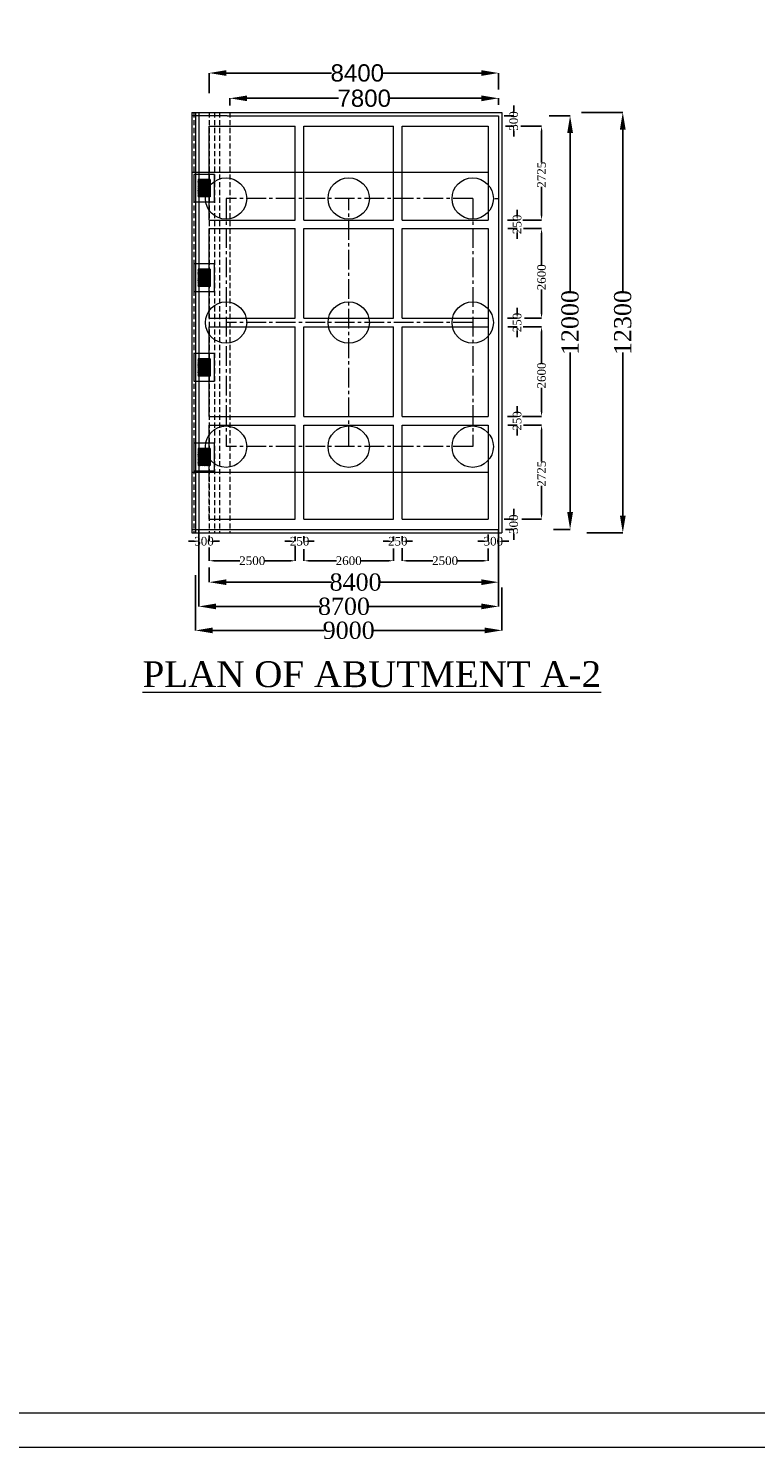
# Model space of a CAD drawing. Header units: millimetres. Extents: x -20950785 to 389010297, y -11535949 to 14056629.
# Tile 146 of 256: x 12115044 to 12157276, y -1668785 to -1586428. Entities that reach past the tile are written whole.
import ezdxf

# ---------------------------------------------------------------- set-up
doc = ezdxf.new("R2010")
doc.units = ezdxf.units.MM
doc.header["$LTSCALE"] = 60
doc.header["$MEASUREMENT"] = 0
doc.linetypes.add('CENTER2', pattern=[28.575, 19.05, -3.175, 3.175, -3.175])
doc.linetypes.add('HIDDEN', pattern=[0.375, 0.25, -0.125])
doc.styles.add('PDF Arial Bold', font='times.ttf')
doc.dimstyles.get("Standard").update_dxf_attribs({"dimtxt": 400, "dimasz": 215, "dimexe": 0.18, "dimexo": 0.0625, "dimgap": 0.09, "dimtad": 0, "dimtih": 1, "dimtoh": 1, "dimdec": 0, "dimzin": 4, "dimdsep": 46, "dimtxsty": 'Standard', "dimblk": 'OPEN90', "dimcen": 0, "dimadec": 0, "dimazin": 1, "dimtfac": 1, "dimtdec": 0, "dimtix": 1, "dimtofl": 0, "dimtmove": 0, "dimatfit": 3, "dimldrblk": 'OPEN30', "dimfxl": 1, "dimtolj": 1, "dimtzin": 0, "dimarcsym": 0})

# ---------------------------------------------------------------- blocks, each defined once
blk = doc.blocks.new('*D1134')
at = {"color": 0, "linetype": 'Continuous', "lineweight": -2, "ltscale": 2, "transparency": 16777216}
for p, q in [((12126745, -1590897), (12126745, -1590487)), ((12127745, -1590487), (12133058, -1590487)), ((12141345, -1590487), (12136033, -1590487)), ((12142345, -1590866), (12142345, -1590487))]:
    blk.add_line(p, q, dxfattribs=at)
at = {"color": 0, "linetype": 'Continuous', "lineweight": 9, "ltscale": 2, "transparency": 16777216}
for points in [[(12127745, -1590321), (12127745, -1590654), (12126745, -1590487)], [(12141345, -1590321), (12141345, -1590654), (12142345, -1590487)]]:
    blk.add_solid(points, dxfattribs=at)
at = {"layer": 'Defpoints', "color": 0, "linetype": 'Continuous', "lineweight": 9, "ltscale": 2, "transparency": 16777216}
for p in [(12126745, -1590487), (12126745, -1590897), (12142345, -1590866)]:
    blk.add_point(p, dxfattribs=at)
at = {"color": 0, "linetype": 'Continuous', "lineweight": 9, "ltscale": 2, "transparency": 16777216, "insert": (12134545, -1590487), "char_height": 1000, "attachment_point": 5, "style": 'PDF Arial Bold'}
blk.add_mtext('\\A1;{\\fArial|b0|i0|c0|p34;7800}', dxfattribs=at)
blk = doc.blocks.new('*D1135')
at = {"color": 0, "linetype": 'Continuous', "lineweight": -2, "ltscale": 2, "transparency": 16777216}
for p, q in [((12125545, -1590190), (12125545, -1589018)), ((12126545, -1589019), (12132653, -1589019)), ((12141345, -1589019), (12135638, -1589019)), ((12142345, -1589973), (12142345, -1589018))]:
    blk.add_line(p, q, dxfattribs=at)
at = {"color": 0, "linetype": 'Continuous', "lineweight": 9, "ltscale": 2, "transparency": 16777216}
for points in [[(12126545, -1588852), (12126545, -1589185), (12125545, -1589019)], [(12141345, -1588852), (12141345, -1589185), (12142345, -1589019)]]:
    blk.add_solid(points, dxfattribs=at)
at = {"layer": 'Defpoints', "color": 0, "linetype": 'Continuous', "lineweight": 9, "ltscale": 2, "transparency": 16777216}
for p in [(12125545, -1589019), (12125545, -1590190), (12142345, -1589973)]:
    blk.add_point(p, dxfattribs=at)
at = {"color": 0, "linetype": 'Continuous', "lineweight": 9, "ltscale": 2, "transparency": 16777216, "insert": (12134145, -1589019), "char_height": 1000, "attachment_point": 5, "style": 'PDF Arial Bold'}
blk.add_mtext('\\A1;{\\fArial|b0|i0|c0|p34;8400}', dxfattribs=at)
blk = doc.blocks.new('*D1143')
at = {"color": 0, "linetype": 'Continuous', "lineweight": -2, "ltscale": 2, "transparency": 16777216}
for p, q in [((12147159, -1591300), (12149562, -1591300)), ((12149561, -1592300), (12149561, -1601768)), ((12149561, -1614700), (12149561, -1605233)), ((12147473, -1615700), (12149562, -1615700))]:
    blk.add_line(p, q, dxfattribs=at)
at = {"color": 0, "linetype": 'Continuous', "lineweight": 9, "ltscale": 2, "transparency": 16777216}
for points in [[(12149395, -1592300), (12149728, -1592300), (12149561, -1591300)], [(12149395, -1614700), (12149728, -1614700), (12149561, -1615700)]]:
    blk.add_solid(points, dxfattribs=at)
at = {"layer": 'Defpoints', "color": 0, "linetype": 'Continuous', "lineweight": 9, "ltscale": 2, "transparency": 16777216}
for p in [(12147159, -1591300), (12147473, -1615700), (12149561, -1615700)]:
    blk.add_point(p, dxfattribs=at)
at = {"color": 0, "linetype": 'Continuous', "lineweight": 9, "ltscale": 2, "transparency": 16777216, "insert": (12149561, -1603500), "char_height": 1000, "attachment_point": 5, "rotation": 90, "style": 'PDF Arial Bold'}
blk.add_mtext('\\A1;12300', dxfattribs=at)
blk = doc.blocks.new('*D1144')
at = {"color": 0, "linetype": 'Continuous', "lineweight": -2, "ltscale": 2, "transparency": 16777216}
for p, q in [((12145284, -1591500), (12146503, -1591500)), ((12146502, -1592500), (12146502, -1601768)), ((12146502, -1614500), (12146502, -1605233)), ((12145543, -1615500), (12146503, -1615500))]:
    blk.add_line(p, q, dxfattribs=at)
at = {"color": 0, "linetype": 'Continuous', "lineweight": 9, "ltscale": 2, "transparency": 16777216}
for points in [[(12146336, -1592500), (12146669, -1592500), (12146502, -1591500)], [(12146336, -1614500), (12146669, -1614500), (12146502, -1615500)]]:
    blk.add_solid(points, dxfattribs=at)
at = {"layer": 'Defpoints', "color": 0, "linetype": 'Continuous', "lineweight": 9, "ltscale": 2, "transparency": 16777216}
for p in [(12145284, -1591500), (12145543, -1615500), (12146502, -1615500)]:
    blk.add_point(p, dxfattribs=at)
at = {"color": 0, "linetype": 'Continuous', "lineweight": 9, "ltscale": 2, "transparency": 16777216, "insert": (12146502, -1603500), "char_height": 1000, "attachment_point": 5, "rotation": 90, "style": 'PDF Arial Bold'}
blk.add_mtext('\\A1;12000', dxfattribs=at)
blk = doc.blocks.new('*D1145')
at = {"color": 0, "linetype": 'Continuous', "lineweight": -2, "ltscale": 2, "transparency": 16777216}
for p, q in [((12143639, -1592100), (12144845, -1592100)), ((12144845, -1592400), (12144845, -1594215)), ((12144845, -1597250), (12144845, -1595628)), ((12143761, -1597550), (12144845, -1597550))]:
    blk.add_line(p, q, dxfattribs=at)
at = {"color": 0, "linetype": 'Continuous', "lineweight": 9, "ltscale": 2, "transparency": 16777216}
for points in [[(12144795, -1592400), (12144895, -1592400), (12144845, -1592100)], [(12144795, -1597250), (12144895, -1597250), (12144845, -1597550)]]:
    blk.add_solid(points, dxfattribs=at)
at = {"layer": 'Defpoints', "color": 0, "linetype": 'Continuous', "lineweight": 9, "ltscale": 2, "transparency": 16777216}
for p in [(12143639, -1592100), (12143761, -1597550), (12144845, -1597550)]:
    blk.add_point(p, dxfattribs=at)
at = {"color": 0, "linetype": 'Continuous', "lineweight": 9, "ltscale": 2, "transparency": 16777216, "insert": (12144845, -1594921), "char_height": 500, "attachment_point": 5, "rotation": 90, "style": 'PDF Arial Bold'}
blk.add_mtext('\\A1;2725', dxfattribs=at)
blk = doc.blocks.new('*D1146')
at = {"color": 0, "linetype": 'Continuous', "lineweight": -2, "ltscale": 2, "transparency": 16777216}
for p, q in [((12143794, -1598050), (12144845, -1598050)), ((12144845, -1598350), (12144845, -1600154)), ((12144845, -1602950), (12144845, -1601589)), ((12143851, -1603250), (12144845, -1603250))]:
    blk.add_line(p, q, dxfattribs=at)
at = {"color": 0, "linetype": 'Continuous', "lineweight": 9, "ltscale": 2, "transparency": 16777216}
for points in [[(12144795, -1598350), (12144895, -1598350), (12144845, -1598050)], [(12144795, -1602950), (12144895, -1602950), (12144845, -1603250)]]:
    blk.add_solid(points, dxfattribs=at)
at = {"layer": 'Defpoints', "color": 0, "linetype": 'Continuous', "lineweight": 9, "ltscale": 2, "transparency": 16777216}
for p in [(12143794, -1598050), (12143851, -1603250), (12144845, -1603250)]:
    blk.add_point(p, dxfattribs=at)
at = {"color": 0, "linetype": 'Continuous', "lineweight": 9, "ltscale": 2, "transparency": 16777216, "insert": (12144845, -1600871), "char_height": 500, "attachment_point": 5, "rotation": 90, "style": 'PDF Arial Bold'}
blk.add_mtext('\\A1;2600', dxfattribs=at)
blk = doc.blocks.new('*D1147')
at = {"color": 0, "linetype": 'Continuous', "lineweight": -2, "ltscale": 2, "transparency": 16777216}
for p, q in [((12143770, -1603750), (12144845, -1603750)), ((12144845, -1604050), (12144845, -1605854)), ((12144845, -1608650), (12144845, -1607289)), ((12143747, -1608950), (12144845, -1608950))]:
    blk.add_line(p, q, dxfattribs=at)
at = {"color": 0, "linetype": 'Continuous', "lineweight": 9, "ltscale": 2, "transparency": 16777216}
for points in [[(12144795, -1604050), (12144895, -1604050), (12144845, -1603750)], [(12144795, -1608650), (12144895, -1608650), (12144845, -1608950)]]:
    blk.add_solid(points, dxfattribs=at)
at = {"layer": 'Defpoints', "color": 0, "linetype": 'Continuous', "lineweight": 9, "ltscale": 2, "transparency": 16777216}
for p in [(12143770, -1603750), (12143747, -1608950), (12144845, -1608950)]:
    blk.add_point(p, dxfattribs=at)
at = {"color": 0, "linetype": 'Continuous', "lineweight": 9, "ltscale": 2, "transparency": 16777216, "insert": (12144845, -1606571), "char_height": 500, "attachment_point": 5, "rotation": 90, "style": 'PDF Arial Bold'}
blk.add_mtext('\\A1;2600', dxfattribs=at)
blk = doc.blocks.new('*D1148')
at = {"color": 0, "linetype": 'Continuous', "lineweight": -2, "ltscale": 2, "transparency": 16777216}
for p, q in [((12143795, -1609450), (12144845, -1609450)), ((12144845, -1609750), (12144845, -1611565)), ((12144845, -1614600), (12144845, -1612978)), ((12143699, -1614900), (12144845, -1614900))]:
    blk.add_line(p, q, dxfattribs=at)
at = {"color": 0, "linetype": 'Continuous', "lineweight": 9, "ltscale": 2, "transparency": 16777216}
for points in [[(12144795, -1609750), (12144895, -1609750), (12144845, -1609450)], [(12144795, -1614600), (12144895, -1614600), (12144845, -1614900)]]:
    blk.add_solid(points, dxfattribs=at)
at = {"layer": 'Defpoints', "color": 0, "linetype": 'Continuous', "lineweight": 9, "ltscale": 2, "transparency": 16777216}
for p in [(12143795, -1609450), (12143699, -1614900), (12144845, -1614900)]:
    blk.add_point(p, dxfattribs=at)
at = {"color": 0, "linetype": 'Continuous', "lineweight": 9, "ltscale": 2, "transparency": 16777216, "insert": (12144845, -1612271), "char_height": 500, "attachment_point": 5, "rotation": 90, "style": 'PDF Arial Bold'}
blk.add_mtext('\\A1;2725', dxfattribs=at)
blk = doc.blocks.new('*D1149')
at = {"color": 0, "linetype": 'Continuous', "lineweight": -2, "ltscale": 2, "transparency": 16777216}
for p, q in [((12142873, -1597550), (12143427, -1597550)), ((12143427, -1597250), (12143427, -1596950)), ((12142884, -1598050), (12143427, -1598050)), ((12143427, -1598350), (12143427, -1598650))]:
    blk.add_line(p, q, dxfattribs=at)
at = {"color": 0, "linetype": 'Continuous', "lineweight": 9, "ltscale": 2, "transparency": 16777216}
for points in [[(12143377, -1597250), (12143477, -1597250), (12143427, -1597550)], [(12143377, -1598350), (12143477, -1598350), (12143427, -1598050)]]:
    blk.add_solid(points, dxfattribs=at)
at = {"layer": 'Defpoints', "color": 0, "linetype": 'Continuous', "lineweight": 9, "ltscale": 2, "transparency": 16777216}
for p in [(12142873, -1597550), (12142884, -1598050), (12143427, -1598050)]:
    blk.add_point(p, dxfattribs=at)
at = {"color": 0, "linetype": 'Continuous', "lineweight": 9, "ltscale": 2, "transparency": 16777216, "insert": (12143427, -1597800), "char_height": 500, "attachment_point": 5, "rotation": 90, "style": 'PDF Arial Bold'}
blk.add_mtext('\\A1;250', dxfattribs=at)
blk = doc.blocks.new('*D1150')
at = {"color": 0, "linetype": 'Continuous', "lineweight": -2, "ltscale": 2, "transparency": 16777216}
for p, q in [((12143427, -1602950), (12143427, -1602650)), ((12142873, -1603250), (12143427, -1603250)), ((12142884, -1603750), (12143427, -1603750)), ((12143427, -1604050), (12143427, -1604350))]:
    blk.add_line(p, q, dxfattribs=at)
at = {"color": 0, "linetype": 'Continuous', "lineweight": 9, "ltscale": 2, "transparency": 16777216}
for points in [[(12143377, -1602950), (12143477, -1602950), (12143427, -1603250)], [(12143377, -1604050), (12143477, -1604050), (12143427, -1603750)]]:
    blk.add_solid(points, dxfattribs=at)
at = {"layer": 'Defpoints', "color": 0, "linetype": 'Continuous', "lineweight": 9, "ltscale": 2, "transparency": 16777216}
for p in [(12142873, -1603250), (12142884, -1603750), (12143427, -1603750)]:
    blk.add_point(p, dxfattribs=at)
at = {"color": 0, "linetype": 'Continuous', "lineweight": 9, "ltscale": 2, "transparency": 16777216, "insert": (12143427, -1603500), "char_height": 500, "attachment_point": 5, "rotation": 90, "style": 'PDF Arial Bold'}
blk.add_mtext('\\A1;250', dxfattribs=at)
blk = doc.blocks.new('*D1151')
at = {"color": 0, "linetype": 'Continuous', "lineweight": -2, "ltscale": 2, "transparency": 16777216}
for p, q in [((12143427, -1608657), (12143427, -1608357)), ((12142873, -1608957), (12143427, -1608957)), ((12142884, -1609457), (12143427, -1609457)), ((12143427, -1609757), (12143427, -1610057))]:
    blk.add_line(p, q, dxfattribs=at)
at = {"color": 0, "linetype": 'Continuous', "lineweight": 9, "ltscale": 2, "transparency": 16777216}
for points in [[(12143377, -1608657), (12143477, -1608657), (12143427, -1608957)], [(12143377, -1609757), (12143477, -1609757), (12143427, -1609457)]]:
    blk.add_solid(points, dxfattribs=at)
at = {"layer": 'Defpoints', "color": 0, "linetype": 'Continuous', "lineweight": 9, "ltscale": 2, "transparency": 16777216}
for p in [(12142873, -1608957), (12142884, -1609457), (12143427, -1609457)]:
    blk.add_point(p, dxfattribs=at)
at = {"color": 0, "linetype": 'Continuous', "lineweight": 9, "ltscale": 2, "transparency": 16777216, "insert": (12143427, -1609207), "char_height": 500, "attachment_point": 5, "rotation": 90, "style": 'PDF Arial Bold'}
blk.add_mtext('\\A1;250', dxfattribs=at)
blk = doc.blocks.new('*D1152')
at = {"color": 0, "linetype": 'Continuous', "lineweight": -2, "ltscale": 2, "transparency": 16777216}
for p, q in [((12143227, -1591201), (12143227, -1590901)), ((12142673, -1591501), (12143227, -1591501)), ((12142743, -1592100), (12143227, -1592100)), ((12143227, -1592400), (12143227, -1592700))]:
    blk.add_line(p, q, dxfattribs=at)
at = {"color": 0, "linetype": 'Continuous', "lineweight": 9, "ltscale": 2, "transparency": 16777216}
for points in [[(12143177, -1591201), (12143277, -1591201), (12143227, -1591501)], [(12143177, -1592400), (12143277, -1592400), (12143227, -1592100)]]:
    blk.add_solid(points, dxfattribs=at)
at = {"layer": 'Defpoints', "color": 0, "linetype": 'Continuous', "lineweight": 9, "ltscale": 2, "transparency": 16777216}
for p in [(12142673, -1591501), (12142743, -1592100), (12143227, -1592100)]:
    blk.add_point(p, dxfattribs=at)
at = {"color": 0, "linetype": 'Continuous', "lineweight": 9, "ltscale": 2, "transparency": 16777216, "insert": (12143227, -1591801), "char_height": 500, "attachment_point": 5, "rotation": 90, "style": 'PDF Arial Bold'}
blk.add_mtext('\\A1;300', dxfattribs=at)
blk = doc.blocks.new('*D1153')
at = {"color": 0, "linetype": 'Continuous', "lineweight": -2, "ltscale": 2, "transparency": 16777216}
for p, q in [((12142673, -1614901), (12143227, -1614901)), ((12143227, -1614601), (12143227, -1614301)), ((12142743, -1615500), (12143227, -1615500)), ((12143227, -1615800), (12143227, -1616100))]:
    blk.add_line(p, q, dxfattribs=at)
at = {"color": 0, "linetype": 'Continuous', "lineweight": 9, "ltscale": 2, "transparency": 16777216}
for points in [[(12143177, -1614601), (12143277, -1614601), (12143227, -1614901)], [(12143177, -1615800), (12143277, -1615800), (12143227, -1615500)]]:
    blk.add_solid(points, dxfattribs=at)
at = {"layer": 'Defpoints', "color": 0, "linetype": 'Continuous', "lineweight": 9, "ltscale": 2, "transparency": 16777216}
for p in [(12142673, -1614901), (12142743, -1615500), (12143227, -1615500)]:
    blk.add_point(p, dxfattribs=at)
at = {"color": 0, "linetype": 'Continuous', "lineweight": 9, "ltscale": 2, "transparency": 16777216, "insert": (12143227, -1615201), "char_height": 500, "attachment_point": 5, "rotation": 90, "style": 'PDF Arial Bold'}
blk.add_mtext('\\A1;300', dxfattribs=at)
blk = doc.blocks.new('*D1154')
at = {"color": 0, "linetype": 'Continuous', "lineweight": -2, "ltscale": 2, "transparency": 16777216}
for p, q in [((12136745, -1616587), (12136745, -1617323)), ((12141745, -1616619), (12141745, -1617323)), ((12137045, -1617322), (12138528, -1617322)), ((12141445, -1617322), (12139963, -1617322))]:
    blk.add_line(p, q, dxfattribs=at)
at = {"color": 0, "linetype": 'Continuous', "lineweight": 9, "ltscale": 2, "transparency": 16777216}
for points in [[(12137045, -1617272), (12137045, -1617372), (12136745, -1617322)], [(12141445, -1617272), (12141445, -1617372), (12141745, -1617322)]]:
    blk.add_solid(points, dxfattribs=at)
at = {"layer": 'Defpoints', "color": 0, "linetype": 'Continuous', "lineweight": 9, "ltscale": 2, "transparency": 16777216}
for p in [(12136745, -1616586), (12141745, -1616618), (12136745, -1617322)]:
    blk.add_point(p, dxfattribs=at)
at = {"color": 0, "linetype": 'Continuous', "lineweight": 9, "ltscale": 2, "transparency": 16777216, "insert": (12139245, -1617322), "char_height": 500, "attachment_point": 5, "style": 'PDF Arial Bold'}
blk.add_mtext('\\A1;2500', dxfattribs=at)
blk = doc.blocks.new('*D1155')
at = {"color": 0, "linetype": 'Continuous', "lineweight": -2, "ltscale": 2, "transparency": 16777216}
for p, q in [((12125545, -1616554), (12125545, -1617323)), ((12130545, -1616475), (12130545, -1617323)), ((12125845, -1617322), (12127328, -1617322)), ((12130245, -1617322), (12128763, -1617322))]:
    blk.add_line(p, q, dxfattribs=at)
at = {"color": 0, "linetype": 'Continuous', "lineweight": 9, "ltscale": 2, "transparency": 16777216}
for points in [[(12125845, -1617272), (12125845, -1617372), (12125545, -1617322)], [(12130245, -1617272), (12130245, -1617372), (12130545, -1617322)]]:
    blk.add_solid(points, dxfattribs=at)
at = {"layer": 'Defpoints', "color": 0, "linetype": 'Continuous', "lineweight": 9, "ltscale": 2, "transparency": 16777216}
for p in [(12125545, -1616553), (12130545, -1616474), (12125545, -1617322)]:
    blk.add_point(p, dxfattribs=at)
at = {"color": 0, "linetype": 'Continuous', "lineweight": 9, "ltscale": 2, "transparency": 16777216, "insert": (12128045, -1617322), "char_height": 500, "attachment_point": 5, "style": 'PDF Arial Bold'}
blk.add_mtext('\\A1;2500', dxfattribs=at)
blk = doc.blocks.new('*D1156')
at = {"color": 0, "linetype": 'Continuous', "lineweight": -2, "ltscale": 2, "transparency": 16777216}
for p, q in [((12131045, -1616648), (12131045, -1617323)), ((12136245, -1616603), (12136245, -1617323)), ((12131345, -1617322), (12132928, -1617322)), ((12135945, -1617322), (12134363, -1617322))]:
    blk.add_line(p, q, dxfattribs=at)
at = {"color": 0, "linetype": 'Continuous', "lineweight": 9, "ltscale": 2, "transparency": 16777216}
for points in [[(12131345, -1617272), (12131345, -1617372), (12131045, -1617322)], [(12135945, -1617272), (12135945, -1617372), (12136245, -1617322)]]:
    blk.add_solid(points, dxfattribs=at)
at = {"layer": 'Defpoints', "color": 0, "linetype": 'Continuous', "lineweight": 9, "ltscale": 2, "transparency": 16777216}
for p in [(12131045, -1616647), (12136245, -1616602), (12131045, -1617322)]:
    blk.add_point(p, dxfattribs=at)
at = {"color": 0, "linetype": 'Continuous', "lineweight": 9, "ltscale": 2, "transparency": 16777216, "insert": (12133645, -1617322), "char_height": 500, "attachment_point": 5, "style": 'PDF Arial Bold'}
blk.add_mtext('\\A1;2600', dxfattribs=at)
blk = doc.blocks.new('*D1157')
at = {"color": 0, "linetype": 'Continuous', "lineweight": -2, "ltscale": 2, "transparency": 16777216}
for p, q in [((12135945, -1616191), (12135645, -1616191)), ((12136245, -1615914), (12136245, -1616192)), ((12136745, -1615885), (12136745, -1616192)), ((12137045, -1616191), (12137345, -1616191))]:
    blk.add_line(p, q, dxfattribs=at)
at = {"color": 0, "linetype": 'Continuous', "lineweight": 9, "ltscale": 2, "transparency": 16777216}
for points in [[(12135945, -1616141), (12135945, -1616241), (12136245, -1616191)], [(12137045, -1616141), (12137045, -1616241), (12136745, -1616191)]]:
    blk.add_solid(points, dxfattribs=at)
at = {"layer": 'Defpoints', "color": 0, "linetype": 'Continuous', "lineweight": 9, "ltscale": 2, "transparency": 16777216}
for p in [(12136245, -1615913), (12136245, -1616191), (12136745, -1615884)]:
    blk.add_point(p, dxfattribs=at)
at = {"color": 0, "linetype": 'Continuous', "lineweight": 9, "ltscale": 2, "transparency": 16777216, "insert": (12136495, -1616191), "char_height": 500, "attachment_point": 5, "style": 'PDF Arial Bold'}
blk.add_mtext('\\A1;250', dxfattribs=at)
blk = doc.blocks.new('*D1158')
at = {"color": 0, "linetype": 'Continuous', "lineweight": -2, "ltscale": 2, "transparency": 16777216}
for p, q in [((12130245, -1616191), (12129945, -1616191)), ((12130545, -1615914), (12130545, -1616192)), ((12131045, -1615885), (12131045, -1616192)), ((12131345, -1616191), (12131645, -1616191))]:
    blk.add_line(p, q, dxfattribs=at)
at = {"color": 0, "linetype": 'Continuous', "lineweight": 9, "ltscale": 2, "transparency": 16777216}
for points in [[(12130245, -1616141), (12130245, -1616241), (12130545, -1616191)], [(12131345, -1616141), (12131345, -1616241), (12131045, -1616191)]]:
    blk.add_solid(points, dxfattribs=at)
at = {"layer": 'Defpoints', "color": 0, "linetype": 'Continuous', "lineweight": 9, "ltscale": 2, "transparency": 16777216}
for p in [(12130545, -1615913), (12130545, -1616191), (12131045, -1615884)]:
    blk.add_point(p, dxfattribs=at)
at = {"color": 0, "linetype": 'Continuous', "lineweight": 9, "ltscale": 2, "transparency": 16777216, "insert": (12130795, -1616191), "char_height": 500, "attachment_point": 5, "style": 'PDF Arial Bold'}
blk.add_mtext('\\A1;250', dxfattribs=at)
blk = doc.blocks.new('*D1159')
at = {"color": 0, "linetype": 'Continuous', "lineweight": -2, "ltscale": 2, "transparency": 16777216}
for p, q in [((12141745, -1615789), (12141745, -1616192)), ((12141445, -1616191), (12141145, -1616191)), ((12142345, -1615846), (12142345, -1616192)), ((12142645, -1616191), (12142945, -1616191))]:
    blk.add_line(p, q, dxfattribs=at)
at = {"color": 0, "linetype": 'Continuous', "lineweight": 9, "ltscale": 2, "transparency": 16777216}
for points in [[(12141445, -1616141), (12141445, -1616241), (12141745, -1616191)], [(12142645, -1616141), (12142645, -1616241), (12142345, -1616191)]]:
    blk.add_solid(points, dxfattribs=at)
at = {"layer": 'Defpoints', "color": 0, "linetype": 'Continuous', "lineweight": 9, "ltscale": 2, "transparency": 16777216}
for p in [(12141745, -1615788), (12141745, -1616191), (12142345, -1615846)]:
    blk.add_point(p, dxfattribs=at)
at = {"color": 0, "linetype": 'Continuous', "lineweight": 9, "ltscale": 2, "transparency": 16777216, "insert": (12142045, -1616191), "char_height": 500, "attachment_point": 5, "style": 'PDF Arial Bold'}
blk.add_mtext('\\A1;300', dxfattribs=at)
blk = doc.blocks.new('*D1160')
at = {"color": 0, "linetype": 'Continuous', "lineweight": -2, "ltscale": 2, "transparency": 16777216}
for p, q in [((12124645, -1616191), (12124345, -1616191)), ((12124945, -1615914), (12124945, -1616192)), ((12125545, -1615855), (12125545, -1616192)), ((12125845, -1616191), (12126145, -1616191))]:
    blk.add_line(p, q, dxfattribs=at)
at = {"color": 0, "linetype": 'Continuous', "lineweight": 9, "ltscale": 2, "transparency": 16777216}
for points in [[(12124645, -1616141), (12124645, -1616241), (12124945, -1616191)], [(12125845, -1616141), (12125845, -1616241), (12125545, -1616191)]]:
    blk.add_solid(points, dxfattribs=at)
at = {"layer": 'Defpoints', "color": 0, "linetype": 'Continuous', "lineweight": 9, "ltscale": 2, "transparency": 16777216}
for p in [(12124945, -1615913), (12124945, -1616191), (12125545, -1615854)]:
    blk.add_point(p, dxfattribs=at)
at = {"color": 0, "linetype": 'Continuous', "lineweight": 9, "ltscale": 2, "transparency": 16777216, "insert": (12125245, -1616191), "char_height": 500, "attachment_point": 5, "style": 'PDF Arial Bold'}
blk.add_mtext('\\A1;300', dxfattribs=at)
blk = doc.blocks.new('*D1161')
at = {"color": 0, "linetype": 'Continuous', "lineweight": -2, "ltscale": 2, "transparency": 16777216}
for p, q in [((12124745, -1618159), (12124745, -1621364)), ((12142545, -1618878), (12142545, -1621364)), ((12125745, -1621363), (12132224, -1621363)), ((12141545, -1621363), (12135066, -1621363))]:
    blk.add_line(p, q, dxfattribs=at)
at = {"color": 0, "linetype": 'Continuous', "lineweight": 9, "ltscale": 2, "transparency": 16777216}
for points in [[(12125745, -1621197), (12125745, -1621530), (12124745, -1621363)], [(12141545, -1621197), (12141545, -1621530), (12142545, -1621363)]]:
    blk.add_solid(points, dxfattribs=at)
at = {"layer": 'Defpoints', "color": 0, "linetype": 'Continuous', "lineweight": 9, "ltscale": 2, "transparency": 16777216}
for p in [(12124745, -1618158), (12142545, -1618877), (12124745, -1621363)]:
    blk.add_point(p, dxfattribs=at)
at = {"color": 0, "linetype": 'Continuous', "lineweight": 9, "ltscale": 2, "transparency": 16777216, "insert": (12133645, -1621363), "char_height": 1000, "attachment_point": 5, "style": 'PDF Arial Bold'}
blk.add_mtext('\\A1;9000', dxfattribs=at)
blk = doc.blocks.new('*D1162')
at = {"color": 0, "linetype": 'Continuous', "lineweight": -2, "ltscale": 2, "transparency": 16777216}
for p, q in [((12125545, -1617705), (12125545, -1618567)), ((12142345, -1617757), (12142345, -1618567)), ((12126545, -1618566), (12132640, -1618566)), ((12141345, -1618566), (12135451, -1618566))]:
    blk.add_line(p, q, dxfattribs=at)
at = {"color": 0, "linetype": 'Continuous', "lineweight": 9, "ltscale": 2, "transparency": 16777216}
for points in [[(12126545, -1618400), (12126545, -1618733), (12125545, -1618566)], [(12141345, -1618400), (12141345, -1618733), (12142345, -1618566)]]:
    blk.add_solid(points, dxfattribs=at)
at = {"layer": 'Defpoints', "color": 0, "linetype": 'Continuous', "lineweight": 9, "ltscale": 2, "transparency": 16777216}
for p in [(12125545, -1617705), (12142345, -1617756), (12125545, -1618566)]:
    blk.add_point(p, dxfattribs=at)
at = {"color": 0, "linetype": 'Continuous', "lineweight": 9, "ltscale": 2, "transparency": 16777216, "insert": (12134045, -1618566), "char_height": 1000, "attachment_point": 5, "style": 'PDF Arial Bold'}
blk.add_mtext('\\A1;8400', dxfattribs=at)
blk = doc.blocks.new('*D1163')
at = {"color": 0, "linetype": 'Continuous', "lineweight": -2, "ltscale": 2, "transparency": 16777216}
for p, q in [((12124945, -1615501), (12124945, -1619972)), ((12142345, -1615501), (12142345, -1619972)), ((12125945, -1619971), (12131965, -1619971)), ((12141345, -1619971), (12134776, -1619971))]:
    blk.add_line(p, q, dxfattribs=at)
at = {"color": 0, "linetype": 'Continuous', "lineweight": 9, "ltscale": 2, "transparency": 16777216}
for points in [[(12125945, -1619805), (12125945, -1620138), (12124945, -1619971)], [(12141345, -1619805), (12141345, -1620138), (12142345, -1619971)]]:
    blk.add_solid(points, dxfattribs=at)
at = {"layer": 'Defpoints', "color": 0, "linetype": 'Continuous', "lineweight": 9, "ltscale": 2, "transparency": 16777216}
for p in [(12124945, -1615500), (12142345, -1615500), (12124945, -1619971)]:
    blk.add_point(p, dxfattribs=at)
at = {"color": 0, "linetype": 'Continuous', "lineweight": 9, "ltscale": 2, "transparency": 16777216, "insert": (12133370, -1619971), "char_height": 1000, "attachment_point": 5, "style": 'PDF Arial Bold'}
blk.add_mtext('\\A1;8700', dxfattribs=at)

msp = doc.modelspace()

# ---------------------------------------------------------------- hatches: boundary and pattern name
at = {"linetype": 'Continuous', "lineweight": 9, "ltscale": 2}
h = msp.add_hatch(dxfattribs=at)
h.set_pattern_fill('GOST_GROUND', scale=10)
h.set_pattern_definition([(45, (-10281051.67, 1417156.52), (141.42135624, 0), [200]), (45, (-10281021.67, 1417156.52), (141.42135624, 0), [200]), (45, (-10280991.67, 1417156.52), (141.42135624, 0), [200])])
h.paths.add_polyline_path([(12125595.33, -1596200.48), (12124895.33, -1596200.48), (12124895.33, -1595200.48), (12125595.33, -1595200.48)])
h = msp.add_hatch(dxfattribs=at)
h.set_pattern_fill('GOST_GROUND', scale=10)
h.set_pattern_definition([(45, (-10281051.67, 1411956.52), (141.42135624, 0), [200]), (45, (-10281021.67, 1411956.52), (141.42135624, 0), [200]), (45, (-10280991.67, 1411956.52), (141.42135624, 0), [200])])
h.paths.add_polyline_path([(12125595.33, -1601400.48), (12124895.33, -1601400.48), (12124895.33, -1600400.48), (12125595.33, -1600400.48)])
h = msp.add_hatch(dxfattribs=at)
h.set_pattern_fill('GOST_GROUND', scale=10)
h.set_pattern_definition([(45, (-10281051.67, 1406756.52), (141.42135624, 0), [200]), (45, (-10281021.67, 1406756.52), (141.42135624, 0), [200]), (45, (-10280991.67, 1406756.52), (141.42135624, 0), [200])])
h.paths.add_polyline_path([(12125595.33, -1606600.48), (12124895.33, -1606600.48), (12124895.33, -1605600.48), (12125595.33, -1605600.48)])
h = msp.add_hatch(dxfattribs=at)
h.set_pattern_fill('GOST_GROUND', scale=10)
h.set_pattern_definition([(45, (-10281051.67, 1401556.52), (141.42135624, 0), [200]), (45, (-10281021.67, 1401556.52), (141.42135624, 0), [200]), (45, (-10280991.67, 1401556.52), (141.42135624, 0), [200])])
h.paths.add_polyline_path([(12125595.33, -1611800.48), (12124895.33, -1611800.48), (12124895.33, -1610800.48), (12125595.33, -1610800.48)])

# ---------------------------------------------------------------- linework, layer by layer
at = {"color": 7, "linetype": 'Continuous', "lineweight": 9, "ltscale": 2}
for p, q in [((12124545.33, -1591300.48), (12142545.33, -1591300.48)), ((12124545.33, -1591300.48), (12124545.33, -1615700.48)), ((12126595.33, -1591500.48), (12124545.33, -1591500.48)), ((12124745.33, -1591300.48), (12124745.33, -1615700.48)), ((12126595.33, -1591500.48), (12142345.33, -1591500.48)), ((12142345.33, -1591500.48), (12142345.33, -1615500.48)), ((12142545.33, -1591300.48), (12142545.33, -1615700.48)), ((12125545.33, -1592100.48), (12130545.33, -1592100.48)), ((12125545.33, -1597550.48), (12125545.33, -1592100.48)), ((12130545.33, -1597550.48), (12130545.33, -1592100.48)), ((12131045.33, -1592100.48), (12136245.33, -1592100.48)), ((12131045.33, -1597550.48), (12131045.33, -1592100.48)), ((12136245.33, -1597550.48), (12136245.33, -1592100.48)), ((12136745.33, -1592100.48), (12141745.33, -1592100.48)), ((12136745.33, -1597550.48), (12136745.33, -1592100.48)), ((12141745.33, -1592100.48), (12141745.33, -1597550.48)), ((12141745.33, -1594800.48), (12124545.33, -1594800.48)), ((12125845.33, -1594900.48), (12124645.33, -1594900.48)), ((12124645.33, -1594900.48), (12124645.33, -1596500.48)), ((12124895.33, -1595200.48), (12124895.33, -1596200.48)), ((12125595.33, -1595200.48), (12124895.33, -1595200.48)), ((12125595.33, -1595200.48), (12125595.33, -1596200.48)), ((12125845.33, -1596500.48), (12125845.33, -1594900.48)), ((12124645.33, -1596500.48), (12125845.33, -1596500.48)), ((12125595.33, -1596200.48), (12124895.33, -1596200.48)), ((12142123.12, -1596300.48), (12142345.33, -1596300.48)), ((12125545.33, -1597550.48), (12130545.33, -1597550.48)), ((12131045.33, -1597550.48), (12136245.33, -1597550.48)), ((12136745.33, -1597550.48), (12141745.33, -1597550.48)), ((12125545.33, -1598050.48), (12130545.33, -1598050.48)), ((12125545.33, -1603250.48), (12125545.33, -1598050.48)), ((12125545.33, -1603250.48), (12125545.33, -1598050.48)), ((12130545.33, -1603250.48), (12130545.33, -1598050.48)), ((12131045.33, -1598050.48), (12136245.33, -1598050.48)), ((12131045.33, -1603250.48), (12131045.33, -1598050.48)), ((12136245.33, -1603250.48), (12136245.33, -1598050.48)), ((12136745.33, -1598050.48), (12141745.33, -1598050.48)), ((12136745.33, -1603250.48), (12136745.33, -1598050.48)), ((12141745.33, -1598050.48), (12141745.33, -1603250.48)), ((12125845.33, -1600100.48), (12124645.33, -1600100.48)), ((12124645.33, -1600100.48), (12124645.33, -1601700.48)), ((12125845.33, -1601700.48), (12125845.33, -1600100.48)), ((12124895.33, -1600400.48), (12124895.33, -1601400.48)), ((12125595.33, -1600400.48), (12124895.33, -1600400.48)), ((12125595.33, -1600400.48), (12125595.33, -1601400.48)), ((12124645.33, -1601700.48), (12125845.33, -1601700.48)), ((12125595.33, -1601400.48), (12124895.33, -1601400.48)), ((12125545.33, -1603250.48), (12130545.33, -1603250.48)), ((12131045.33, -1603250.48), (12136245.33, -1603250.48)), ((12136745.33, -1603250.48), (12141745.33, -1603250.48)), ((12141745.33, -1603250.48), (12141745.33, -1603750.48)), ((12125545.33, -1603750.48), (12130545.33, -1603750.48)), ((12130545.33, -1608950.48), (12130545.33, -1603750.48)), ((12130545.33, -1604100.48), (12130545.33, -1603750.48)), ((12131045.33, -1603750.48), (12136245.33, -1603750.48)), ((12131045.33, -1608950.48), (12131045.33, -1603750.48)), ((12136245.33, -1608950.48), (12136245.33, -1603750.48)), ((12136745.33, -1603750.48), (12141745.33, -1603750.48)), ((12136745.33, -1608950.48), (12136745.33, -1603750.48)), ((12136745.33, -1604100.48), (12136745.33, -1603750.48)), ((12141745.33, -1603750.48), (12141745.33, -1608950.48)), ((12125545.33, -1608950.48), (12125545.33, -1604700.48)), ((12125545.33, -1608950.48), (12125545.33, -1604700.48)), ((12125545.33, -1608950.48), (12125545.33, -1604700.48)), ((12125845.33, -1605300.48), (12124645.33, -1605300.48)), ((12124645.33, -1605300.48), (12124645.33, -1606900.48)), ((12124895.33, -1605600.48), (12124895.33, -1606600.48)), ((12125595.33, -1605600.48), (12124895.33, -1605600.48)), ((12125595.33, -1605600.48), (12125595.33, -1606600.48)), ((12125845.33, -1606900.48), (12125845.33, -1605300.48)), ((12125595.33, -1606600.48), (12124895.33, -1606600.48)), ((12124645.33, -1606900.48), (12125845.33, -1606900.48)), ((12125545.33, -1608950.48), (12130545.33, -1608950.48)), ((12131045.33, -1608950.48), (12136245.33, -1608950.48)), ((12136745.33, -1608950.48), (12141745.33, -1608950.48)), ((12125545.33, -1609450.48), (12130545.33, -1609450.48)), ((12125545.33, -1612700.48), (12125545.33, -1609450.48)), ((12125545.33, -1612700.48), (12125545.33, -1609450.48)), ((12125545.33, -1612700.48), (12125545.33, -1609450.48)), ((12130545.33, -1614900.48), (12130545.33, -1609450.48)), ((12131045.33, -1609450.48), (12136245.33, -1609450.48)), ((12131045.33, -1614900.48), (12131045.33, -1609450.48)), ((12136245.33, -1614900.48), (12136245.33, -1609450.48)), ((12136745.33, -1609450.48), (12141745.33, -1609450.48)), ((12136745.33, -1614900.48), (12136745.33, -1609450.48)), ((12141745.33, -1609450.48), (12141745.33, -1614900.48)), ((12125845.33, -1610500.48), (12124645.33, -1610500.48)), ((12124645.33, -1610500.48), (12124645.33, -1612100.48)), ((12124895.33, -1610800.48), (12124895.33, -1611800.48)), ((12125595.33, -1610800.48), (12124895.33, -1610800.48)), ((12125595.33, -1610800.48), (12125595.33, -1611800.48)), ((12125845.33, -1612100.48), (12125845.33, -1610500.48)), ((12130545.33, -1614900.48), (12130545.33, -1611000.48)), ((12136745.33, -1614900.48), (12136745.33, -1611000.48)), ((12141745.33, -1612200.48), (12124545.33, -1612200.48)), ((12124645.33, -1612100.48), (12125845.33, -1612100.48)), ((12125595.33, -1611800.48), (12124895.33, -1611800.48)), ((12125545.33, -1614900.48), (12130545.33, -1614900.48)), ((12131045.33, -1614900.48), (12136245.33, -1614900.48)), ((12136745.33, -1614900.48), (12141745.33, -1614900.48)), ((12124545.33, -1615500.48), (12142345.33, -1615500.48)), ((12124545.33, -1615700.48), (12142545.33, -1615700.48))]:
    msp.add_line(p, q, dxfattribs=at)
at = {"color": 7, "linetype": 'HIDDEN', "lineweight": 9, "ltscale": 2}
for p, q in [((12124545.33, -1591300.48), (12124545.33, -1615700.48)), ((12124945.33, -1591300.48), (12124945.33, -1615700.48)), ((12125545.33, -1606700.48), (12125545.33, -1603750.48)), ((12125545.33, -1606700.48), (12125545.33, -1603750.48))]:
    msp.add_line(p, q, dxfattribs=at)
at = {"color": 7, "linetype": 'HIDDEN', "lineweight": 9, "ltscale": 20}
for p, q in [((12124645.33, -1591300.48), (12124645.33, -1615700.48)), ((12125545.33, -1591300.48), (12125545.33, -1615700.48)), ((12125845.33, -1591300.48), (12125845.33, -1615700.48)), ((12126145.33, -1591300.48), (12126145.33, -1615700.48)), ((12126745.33, -1591300.48), (12126745.33, -1615700.48)), ((12125545.33, -1614900.48), (12125545.33, -1611000.48))]:
    msp.add_line(p, q, dxfattribs=at)
at = {"color": 7, "linetype": 'CENTER2', "lineweight": 9}
for p, q in [((12140845.33, -1596300.48), (12126523.12, -1596300.48)), ((12126523.12, -1596300.48), (12126523.12, -1610700.48)), ((12133645.33, -1610700.48), (12133645.33, -1596300.48)), ((12140845.33, -1596300.48), (12140845.33, -1610700.48)), ((12140845.33, -1603500.48), (12126523.12, -1603500.48)), ((12140845.33, -1610700.48), (12126523.12, -1610700.48)), ((12140845.33, -1610700.48), (12133645.33, -1610700.48))]:
    msp.add_line(p, q, dxfattribs=at)
at = {"color": 7, "linetype": 'Continuous', "lineweight": 9, "ltscale": 2}
for points in [[(11991969.5, -1428738.8), (12329345.7, -1428738.8), (12329345.7, -1668785), (11991969.5, -1668785)], [(11993969.5, -1430738.8), (12327345.7, -1430738.8), (12327345.7, -1666785), (11993969.5, -1666785)]]:
    msp.add_lwpolyline(points, close=True, dxfattribs=at)
for centre in [(12126523.12, -1596300.48), (12133645.33, -1596300.48), (12140845.33, -1596300.48), (12126523.12, -1603500.48), (12133645.33, -1603500.48), (12140845.33, -1603500.48), (12126523.12, -1610700.48), (12133645.33, -1610700.48), (12140845.33, -1610700.48)]:
    msp.add_circle(centre, 1200, dxfattribs=at)

# ---------------------------------------------------------------- texts
at = {"color": 7, "linetype": 'Continuous', "lineweight": 9, "ltscale": 2, "insert": (12022292.67, -1615916.65), "char_height": 900, "attachment_point": 1, "style": 'PDF Arial Bold'}
msp.add_mtext_dynamic_manual_height_columns('\\pi1240.70522,t5740.70522;Moderately \\P\\pi690.45288,t5190.45288;Stronge Rock', width=8577.0125, gutter_width=1, heights=[0], dxfattribs=at)
at = {"linetype": 'Continuous', "lineweight": 9, "attachment_point": 1}
for s, insert, char_height, width in [('{\\fTimes New Roman|b0|i0|c0|p18;\\H1.15385x;\\LPLAN OF ABUTMENT A-2\\Fitalicc|c0;\\H0.86666x; }', (12121678.33, -1623153.93), 1300, 27227.1287), ('\\pi7448.80773;{\\fTimes New Roman|b0|i0|c0|p18;\\LCertified that the boring details  shown are correct.}', (11996265.89, -1637530.04), 1915.15152, 72153.3279)]:
    msp.add_mtext(s, dxfattribs=dict(at, insert=insert, char_height=char_height, width=width))

# ---------------------------------------------------------------- dimensions: what is measured, and where the dimension line sits
at = {"color": 7, "linetype": 'Continuous', "lineweight": 9, "ltscale": 2}
for base, p1, p2, text, picture, middle in [((12125545.33, -1589018.62), (12142345.33, -1589973.48), (12125545.33, -1590190.48), '{\\fArial|b0|i0|c0|p34;8400}', '*D1135', (12134145.33, -1589018.62)), ((12126745.33, -1590487.48), (12142345.33, -1590866.48), (12126745.33, -1590897.48), '{\\fArial|b0|i0|c0|p34;7800}', '*D1134', (12134545.33, -1590487.48)), ((12124945.33, -1619971.48), (12142345.33, -1615500.48), (12124945.33, -1615500.48), '8700', '*D1163', (12133370.33, -1619971.48)), ((12124745.33, -1621363.48), (12142545.33, -1618877.48), (12124745.33, -1618158.5), '9000', '*D1161', (12133645.33, -1621363.48)), ((12125545.33, -1618566.48), (12142345.33, -1617756.48), (12125545.33, -1617704.72), '8400', '*D1162', (12134045.33, -1618566.48))]:
    dim = msp.add_linear_dim(base=base, p1=p1, p2=p2, angle=180, text=text, dimstyle='Standard', override={"dimtxt": 1000, "dimasz": 1000, "dimtxsty": 'PDF Arial Bold', "dimfxl": 300}, dxfattribs=at)
    dim.commit()
    dim.dimension.update_dxf_attribs({"geometry": picture, "text_midpoint": middle, "dimtype": 160})
for base, p1, p2, text, override, picture, middle in [((12143226.68, -1592100.48), (12142672.68, -1591501.48), (12142742.68, -1592100.48), '300', {"dimtxt": 500, "dimasz": 300, "dimtxsty": 'PDF Arial Bold', "dimfxl": 300}, '*D1152', (12143226.68, -1591800.98)), ((12146502.33, -1615500.48), (12145284.33, -1591500.48), (12145543.33, -1615500.48), '12000', {"dimtxt": 1000, "dimasz": 1000, "dimtxsty": 'PDF Arial Bold', "dimfxl": 300}, '*D1144', (12146502.33, -1603500.48)), ((12144844.68, -1597550.48), (12143638.68, -1592100.48), (12143760.68, -1597550.48), '2725', {"dimtxt": 500, "dimasz": 300, "dimtxsty": 'PDF Arial Bold', "dimfxl": 300}, '*D1145', (12144844.68, -1594921.48)), ((12143426.68, -1598050.48), (12142872.68, -1597550.48), (12142883.68, -1598050.48), '250', {"dimtxt": 500, "dimasz": 300, "dimtxsty": 'PDF Arial Bold', "dimfxl": 300}, '*D1149', (12143426.68, -1597800.48)), ((12144844.68, -1603250.48), (12143793.68, -1598050.48), (12143850.68, -1603250.48), '2600', {"dimtxt": 500, "dimasz": 300, "dimtxsty": 'PDF Arial Bold', "dimfxl": 300}, '*D1146', (12144844.68, -1600871.48)), ((12143426.68, -1603750.48), (12142872.68, -1603250.48), (12142883.68, -1603750.48), '250', {"dimtxt": 500, "dimasz": 300, "dimtxsty": 'PDF Arial Bold', "dimfxl": 300}, '*D1150', (12143426.68, -1603500.48)), ((12144844.68, -1608950.48), (12143769.68, -1603750.48), (12143746.68, -1608950.48), '2600', {"dimtxt": 500, "dimasz": 300, "dimtxsty": 'PDF Arial Bold', "dimfxl": 300}, '*D1147', (12144844.68, -1606571.48)), ((12143426.68, -1609457.48), (12142872.68, -1608957.48), (12142883.68, -1609457.48), '250', {"dimtxt": 500, "dimasz": 300, "dimtxsty": 'PDF Arial Bold', "dimfxl": 300}, '*D1151', (12143426.68, -1609207.48)), ((12144844.68, -1614900.48), (12143794.68, -1609450.48), (12143698.68, -1614900.48), '2725', {"dimtxt": 500, "dimasz": 300, "dimtxsty": 'PDF Arial Bold', "dimfxl": 300}, '*D1148', (12144844.68, -1612271.48)), ((12143226.68, -1615500.48), (12142672.68, -1614901.48), (12142742.68, -1615500.48), '300', {"dimtxt": 500, "dimasz": 300, "dimtxsty": 'PDF Arial Bold', "dimfxl": 300}, '*D1153', (12143226.68, -1615200.98))]:
    dim = msp.add_linear_dim(base=base, p1=p1, p2=p2, angle=90, text=text, dimstyle='Standard', override=override, dxfattribs=at)
    dim.commit()
    dim.dimension.update_dxf_attribs({"geometry": picture, "text_midpoint": middle, "dimtype": 160, "text_rotation": 90})
dim = msp.add_linear_dim(base=(12149561.33, -1615700.48), p1=(12147159.33, -1591300.48), p2=(12147473.33, -1615700.48), angle=90, text='12300', dimstyle='Standard', override={"dimtxt": 1000, "dimasz": 1000, "dimtxsty": 'PDF Arial Bold', "dimfxl": 300}, dxfattribs=at)
dim.commit()
dim.dimension.update_dxf_attribs({"geometry": '*D1143', "text_midpoint": (12149561.33, -1603500.48), "text_rotation": 90})
for base, p1, p2, text, picture, middle in [((12141745.33, -1616191.48), (12142345.33, -1615846.22), (12141745.33, -1615788.48), '300', '*D1159', (12142045.33, -1616191.48)), ((12124945.33, -1616191.48), (12125545.33, -1615854.48), (12124945.33, -1615913.48), '300', '*D1160', (12125245.33, -1616191.48)), ((12125545.33, -1617322.48), (12130545.33, -1616474.48), (12125545.33, -1616553.48), '2500', '*D1155', (12128045.33, -1617322.48)), ((12130545.33, -1616191.48), (12131045.33, -1615884.48), (12130545.33, -1615913.48), '250', '*D1158', (12130795.33, -1616191.48)), ((12131045.33, -1617322.48), (12136245.33, -1616602.48), (12131045.33, -1616647.48), '2600', '*D1156', (12133645.33, -1617322.48)), ((12136245.33, -1616191.48), (12136745.33, -1615884.48), (12136245.33, -1615913.48), '250', '*D1157', (12136495.33, -1616191.48)), ((12136745.33, -1617322.48), (12141745.33, -1616618.48), (12136745.33, -1616586.48), '2500', '*D1154', (12139245.33, -1617322.48))]:
    dim = msp.add_linear_dim(base=base, p1=p1, p2=p2, angle=180, text=text, dimstyle='Standard', override={"dimtxt": 500, "dimasz": 300, "dimtxsty": 'PDF Arial Bold', "dimfxl": 300}, dxfattribs=at)
    dim.commit()
    dim.dimension.update_dxf_attribs({"geometry": picture, "text_midpoint": middle})

doc.saveas('drawing.dxf')
